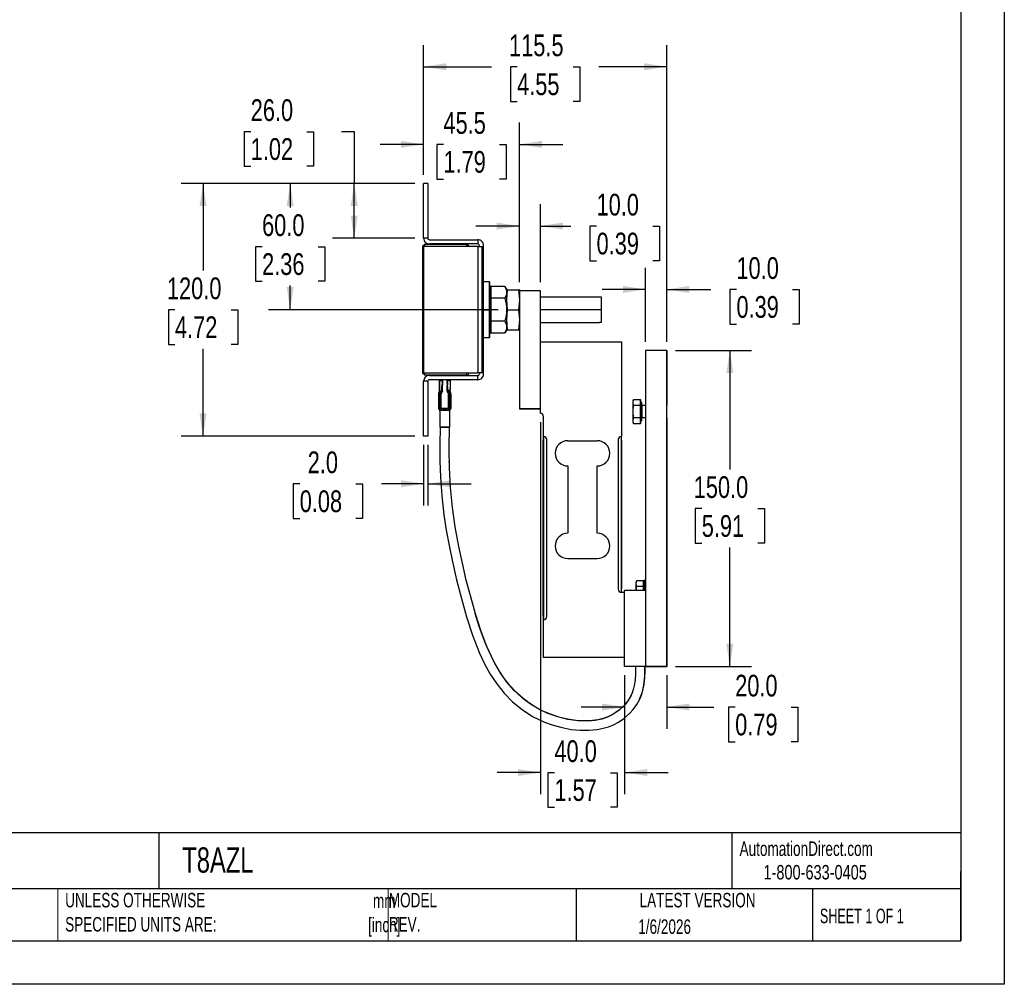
# Model space of a CAD drawing. Header units: millimetres. Extents: x 0 to 908, y 0 to 702.
# Tile 3 of 4: x 440 to 908, y 0 to 458. Entities that reach past the tile are written whole.
import ezdxf

# ---------------------------------------------------------------- set-up
doc = ezdxf.new("R2010")
doc.units = ezdxf.units.MM
doc.header["$LTSCALE"] = 3.25
doc.linetypes.add('CENTERX2', pattern=[20.32, 12.7, -2.54, 2.54, -2.54])
doc.layers.add('DIMENSIONS', color=140, linetype='Continuous', lineweight=25)
doc.layers.add('TEXT', color=140, linetype='Continuous', lineweight=25)
doc.styles.add('SLDTEXTSTYLE0', font='TXT', dxfattribs={"width": 0.7})
doc.styles.add('SLDTEXTSTYLE1', font='TXT', dxfattribs={"width": 0.65})
doc.styles.add('SLDTEXTSTYLE2', font='TXT', dxfattribs={"width": 0.75})
doc.dimstyles.new('SLDDIMSTYLE0', dxfattribs={"dimtxt": 10.31875, "dimasz": 10.7315, "dimexe": 0, "dimexo": 0.0625, "dimgap": 2.579687, "dimtad": 0, "dimtih": 1, "dimtoh": 1, "dimdec": 1, "dimrnd": 1e-09, "dimzin": 4, "dimdsep": 46, "dimtxsty": 'SLDTEXTSTYLE2', "dimsah": 1, "dimcen": 0.09, "dimadec": 0, "dimazin": 1, "dimtfac": 1, "dimtdec": 1, "dimtofl": 0, "dimtmove": 0, "dimatfit": 3, "dimfxl": 0, "dimfrac": 2, "dimtolj": 1, "dimtzin": 12, "dimarcsym": 0})
doc.dimstyles.new('SLDDIMSTYLE3', dxfattribs={"dimtxt": 10.31875, "dimasz": 10.7315, "dimexe": 0, "dimexo": 0.0625, "dimgap": 2.579687, "dimtad": 0, "dimtih": 1, "dimtoh": 1, "dimdec": 1, "dimrnd": 1e-09, "dimzin": 4, "dimdsep": 46, "dimtxsty": 'SLDTEXTSTYLE2', "dimsah": 1, "dimcen": 0.09, "dimadec": 0, "dimazin": 1, "dimtfac": 1, "dimtdec": 1, "dimtmove": 0, "dimatfit": 0, "dimfxl": 0, "dimfrac": 2, "dimtolj": 1, "dimtzin": 12, "dimarcsym": 0})
doc.dimstyles.new('SLDDIMSTYLE4', dxfattribs={"dimtxt": 10.31875, "dimasz": 10.7315, "dimexe": 0, "dimexo": 0.0625, "dimgap": 2.579687, "dimtad": 0, "dimtih": 1, "dimtoh": 1, "dimdec": 1, "dimrnd": 1e-09, "dimzin": 12, "dimdsep": 46, "dimtxsty": 'SLDTEXTSTYLE2', "dimsah": 1, "dimcen": 0.09, "dimadec": 0, "dimazin": 3, "dimtfac": 1, "dimtdec": 1, "dimtofl": 0, "dimtmove": 0, "dimatfit": 3, "dimfxl": 0, "dimfrac": 2, "dimtolj": 1, "dimtzin": 12, "dimarcsym": 0})
doc.dimstyles.new('SLDDIMSTYLE5', dxfattribs={"dimtxt": 10.31875, "dimasz": 10.7315, "dimexe": 0, "dimexo": 0.0625, "dimgap": 2.579687, "dimtad": 0, "dimtih": 1, "dimtoh": 1, "dimdec": 1, "dimrnd": 1e-09, "dimzin": 12, "dimdsep": 46, "dimtxsty": 'SLDTEXTSTYLE2', "dimsah": 1, "dimcen": 0.09, "dimadec": 0, "dimazin": 3, "dimtfac": 1, "dimtdec": 1, "dimtmove": 0, "dimatfit": 0, "dimfxl": 0, "dimfrac": 2, "dimtolj": 1, "dimtzin": 12, "dimarcsym": 0})

# ---------------------------------------------------------------- blocks, each defined once
blk = doc.blocks.new('_D_18')
at = {"layer": 'DIMENSIONS'}
for p, q in [((751.75, 301.01), (787.95, 301.01)), ((777.63, 301.01), (777.63, 244.56)), ((764.29, 225.93), (761.14, 225.93)), ((761.14, 225.93), (761.14, 209.55)), ((790.97, 225.93), (794.12, 225.93)), ((794.12, 225.93), (794.12, 209.55)), ((761.14, 209.55), (764.29, 209.55)), ((777.63, 151.01), (777.63, 207.45)), ((794.12, 209.55), (790.97, 209.55)), ((751.75, 151.01), (787.95, 151.01))]:
    blk.add_line(p, q, dxfattribs=at)
for points in [[(777.63, 301.01), (775.98, 290.27), (779.28, 290.27)], [(777.63, 151.01), (779.28, 161.74), (775.98, 161.74)]]:
    blk.add_solid(points, dxfattribs=at)
at = {"layer": 'DIMENSIONS', "char_height": 10.319, "attachment_point": 1, "style": 'SLDTEXTSTYLE2'}
for s, insert in [('150.0', (760.47, 241.32)), ('5.91', (764.29, 222.85))]:
    blk.add_mtext(s, dxfattribs=dict(at, insert=insert))
blk = doc.blocks.new('_D_19')
at = {"layer": 'DIMENSIONS'}
for p, q in [((628, 380.4), (516.97, 380.4)), ((527.29, 380.4), (527.29, 338.96)), ((513.95, 320.32), (510.81, 320.32)), ((510.81, 320.32), (510.81, 303.94)), ((540.64, 320.32), (543.78, 320.32)), ((543.78, 320.32), (543.78, 303.94)), ((510.81, 303.94), (513.95, 303.94)), ((527.29, 260.4), (527.29, 301.85)), ((543.78, 303.94), (540.64, 303.94)), ((628, 260.4), (516.97, 260.4))]:
    blk.add_line(p, q, dxfattribs=at)
for points in [[(527.29, 380.4), (525.64, 369.67), (528.94, 369.67)], [(527.29, 260.4), (528.94, 271.13), (525.64, 271.13)]]:
    blk.add_solid(points, dxfattribs=at)
at = {"layer": 'DIMENSIONS', "char_height": 10.319, "attachment_point": 1, "style": 'SLDTEXTSTYLE2'}
for s, insert in [('120.0', (510.14, 335.72)), ('4.72', (513.95, 317.24))]:
    blk.add_mtext(s, dxfattribs=dict(at, insert=insert))
blk = doc.blocks.new('_D_20')
at = {"layer": 'DIMENSIONS'}
for p, q in [((632.12, 384.53), (632.12, 446.13)), ((747.62, 305.13), (747.62, 446.13)), ((632.12, 435.81), (664.34, 435.81)), ((676.53, 435.73), (673.39, 435.73)), ((673.39, 435.73), (673.39, 419.35)), ((703.22, 435.73), (706.36, 435.73)), ((706.36, 435.73), (706.36, 419.35)), ((747.62, 435.81), (715.41, 435.81)), ((673.39, 419.35), (676.53, 419.35)), ((706.36, 419.35), (703.22, 419.35))]:
    blk.add_line(p, q, dxfattribs=at)
for points in [[(632.12, 435.81), (642.86, 434.16), (642.86, 437.46)], [(747.62, 435.81), (736.89, 437.46), (736.89, 434.16)]]:
    blk.add_solid(points, dxfattribs=at)
at = {"layer": 'DIMENSIONS', "char_height": 10.319, "attachment_point": 1, "style": 'SLDTEXTSTYLE2'}
for s, insert in [('115.5', (672.72, 451.13)), ('4.55', (676.53, 432.65))]:
    blk.add_mtext(s, dxfattribs=dict(at, insert=insert))
blk = doc.blocks.new('_D_21')
at = {"layer": 'DIMENSIONS'}
for p, q in [((632.12, 384.53), (632.12, 409.26)), ((677.62, 333.53), (677.62, 409.26)), ((632.12, 398.94), (611.49, 398.94)), ((641.53, 398.86), (638.39, 398.86)), ((638.39, 398.86), (638.39, 382.48)), ((668.22, 398.86), (671.36, 398.86)), ((671.36, 398.86), (671.36, 382.48)), ((677.62, 398.94), (698.26, 398.94)), ((638.39, 382.48), (641.53, 382.48)), ((671.36, 382.48), (668.22, 382.48))]:
    blk.add_line(p, q, dxfattribs=at)
for points in [[(632.12, 398.94), (621.39, 400.59), (621.39, 397.29)], [(677.62, 398.94), (688.36, 397.29), (688.36, 400.59)]]:
    blk.add_solid(points, dxfattribs=at)
at = {"layer": 'DIMENSIONS', "char_height": 10.319, "attachment_point": 1, "style": 'SLDTEXTSTYLE2'}
for s, insert in [('45.5', (641.53, 414.26)), ('1.79', (641.53, 395.78))]:
    blk.add_mtext(s, dxfattribs=dict(at, insert=insert))
blk = doc.blocks.new('_D_22')
at = {"layer": 'DIMENSIONS'}
for p, q in [((632.12, 256.27), (632.12, 227.44)), ((634.12, 256.27), (634.12, 227.44)), ((573.23, 237.68), (570.09, 237.68)), ((570.09, 237.68), (570.09, 221.3)), ((599.92, 237.68), (603.06, 237.68)), ((603.06, 237.68), (603.06, 221.3)), ((632.12, 237.76), (612.11, 237.76)), ((634.12, 237.76), (654.76, 237.76)), ((570.09, 221.3), (573.23, 221.3)), ((603.06, 221.3), (599.92, 221.3))]:
    blk.add_line(p, q, dxfattribs=at)
for points in [[(632.12, 237.76), (621.39, 239.41), (621.39, 236.11)], [(634.12, 237.76), (644.86, 236.11), (644.86, 239.41)]]:
    blk.add_solid(points, dxfattribs=at)
at = {"layer": 'DIMENSIONS', "char_height": 10.319, "attachment_point": 1, "style": 'SLDTEXTSTYLE2'}
for s, insert in [('2.0', (577.04, 253.08)), ('0.08', (573.23, 234.6))]:
    blk.add_mtext(s, dxfattribs=dict(at, insert=insert))
blk = doc.blocks.new('_D_23')
at = {"layer": 'DIMENSIONS'}
for p, q in [((727.62, 146.87), (727.63, 121.37)), ((747.62, 146.88), (747.63, 121.38)), ((727.63, 131.69), (706.99, 131.69)), ((747.63, 131.7), (749.43, 131.7)), ((749.43, 131.7), (770.07, 131.7)), ((780.17, 131.62), (777.02, 131.62)), ((777.02, 131.62), (777.02, 115.24)), ((806.85, 131.62), (810, 131.62)), ((810, 131.62), (810, 115.24)), ((777.02, 115.24), (780.17, 115.24)), ((810, 115.24), (806.85, 115.24))]:
    blk.add_line(p, q, dxfattribs=at)
for points in [[(727.63, 131.69), (716.9, 133.34), (716.9, 130.04)], [(747.63, 131.7), (758.36, 130.05), (758.36, 133.35)]]:
    blk.add_solid(points, dxfattribs=at)
at = {"layer": 'DIMENSIONS', "char_height": 10.319, "attachment_point": 1, "style": 'SLDTEXTSTYLE2'}
for s, insert in [('20.0', (780.17, 147.02)), ('0.79', (780.17, 128.54))]:
    blk.add_mtext(s, dxfattribs=dict(at, insert=insert))
blk = doc.blocks.new('_D_24')
at = {"layer": 'DIMENSIONS'}
for p, q in [((687.62, 267.07), (687.62, 90.27)), ((727.62, 146.87), (727.62, 90.27)), ((687.62, 100.59), (666.99, 100.59)), ((694.28, 100.51), (691.14, 100.51)), ((691.14, 100.51), (691.14, 84.13)), ((720.97, 100.51), (724.11, 100.51)), ((724.11, 100.51), (724.11, 84.13)), ((727.62, 100.59), (748.26, 100.59)), ((691.14, 84.13), (694.28, 84.13)), ((724.11, 84.13), (720.97, 84.13))]:
    blk.add_line(p, q, dxfattribs=at)
for points in [[(687.62, 100.59), (676.89, 102.24), (676.89, 98.93)], [(727.62, 100.59), (738.36, 98.93), (738.36, 102.24)]]:
    blk.add_solid(points, dxfattribs=at)
at = {"layer": 'DIMENSIONS', "char_height": 10.319, "attachment_point": 1, "style": 'SLDTEXTSTYLE2'}
for s, insert in [('40.0', (694.28, 115.9)), ('1.57', (694.28, 97.43))]:
    blk.add_mtext(s, dxfattribs=dict(at, insert=insert))
blk = doc.blocks.new('_D_25')
at = {"layer": 'DIMENSIONS'}
for p, q in [((677.62, 334.02), (677.62, 370.46)), ((687.62, 333.53), (687.62, 370.46)), ((677.62, 360.14), (656.99, 360.14)), ((687.62, 360.14), (702.11, 360.14)), ((714.3, 360.06), (711.16, 360.06)), ((711.16, 360.06), (711.16, 343.68)), ((740.99, 360.06), (744.13, 360.06)), ((744.13, 360.06), (744.13, 343.68)), ((711.16, 343.68), (714.3, 343.68)), ((744.13, 343.68), (740.99, 343.68))]:
    blk.add_line(p, q, dxfattribs=at)
for points in [[(677.62, 360.14), (666.89, 361.79), (666.89, 358.49)], [(687.62, 360.14), (698.36, 358.49), (698.36, 361.79)]]:
    blk.add_solid(points, dxfattribs=at)
at = {"layer": 'DIMENSIONS', "char_height": 10.319, "attachment_point": 1, "style": 'SLDTEXTSTYLE2'}
for s, insert in [('10.0', (714.3, 375.46)), ('0.39', (714.3, 356.98))]:
    blk.add_mtext(s, dxfattribs=dict(at, insert=insert))
blk = doc.blocks.new('_D_26')
at = {"layer": 'DIMENSIONS'}
for p, q in [((549.96, 404.96), (546.82, 404.96)), ((546.82, 404.96), (546.82, 388.58)), ((576.65, 404.96), (579.79, 404.96)), ((579.79, 404.96), (579.79, 388.58)), ((593.04, 405.04), (599.12, 405.04)), ((599.12, 405.04), (599.12, 380.4)), ((546.82, 388.58), (549.96, 388.58)), ((579.79, 388.58), (576.65, 388.58)), ((628, 380.4), (588.81, 380.4)), ((599.12, 354.4), (599.12, 380.4)), ((628, 354.4), (588.81, 354.4))]:
    blk.add_line(p, q, dxfattribs=at)
for points in [[(599.12, 380.4), (597.47, 369.67), (600.78, 369.67)], [(599.12, 354.4), (600.78, 365.13), (597.47, 365.13)]]:
    blk.add_solid(points, dxfattribs=at)
at = {"layer": 'DIMENSIONS', "char_height": 10.319, "attachment_point": 1, "style": 'SLDTEXTSTYLE2'}
for s, insert in [('26.0', (549.96, 420.36)), ('1.02', (549.96, 401.88))]:
    blk.add_mtext(s, dxfattribs=dict(at, insert=insert))
blk = doc.blocks.new('_D_27')
at = {"layer": 'DIMENSIONS'}
for p, q in [((737.62, 305.13), (737.62, 340.36)), ((747.62, 305.13), (747.62, 340.36)), ((737.62, 330.04), (716.99, 330.04)), ((747.62, 330.04), (768.57, 330.04)), ((780.77, 329.96), (777.63, 329.96)), ((777.63, 329.96), (777.63, 313.58)), ((807.46, 329.96), (810.6, 329.96)), ((810.6, 329.96), (810.6, 313.58)), ((777.63, 313.58), (780.77, 313.58)), ((810.6, 313.58), (807.46, 313.58))]:
    blk.add_line(p, q, dxfattribs=at)
for points in [[(737.62, 330.04), (726.89, 331.69), (726.89, 328.39)], [(747.62, 330.04), (758.36, 328.39), (758.36, 331.69)]]:
    blk.add_solid(points, dxfattribs=at)
at = {"layer": 'DIMENSIONS', "char_height": 10.319, "attachment_point": 1, "style": 'SLDTEXTSTYLE2'}
for s, insert in [('10.0', (780.77, 345.36)), ('0.39', (780.77, 326.88))]:
    blk.add_mtext(s, dxfattribs=dict(at, insert=insert))
blk = doc.blocks.new('_D_28')
at = {"layer": 'DIMENSIONS'}
for p, q in [((628, 380.4), (558.38, 380.4)), ((568.7, 380.4), (568.7, 368.96)), ((555.35, 350.32), (552.21, 350.32)), ((552.21, 350.32), (552.21, 333.94)), ((582.04, 350.32), (585.18, 350.32)), ((585.18, 350.32), (585.18, 333.94)), ((552.21, 333.94), (555.35, 333.94)), ((585.18, 333.94), (582.04, 333.94)), ((568.7, 320.4), (568.7, 331.84)), ((667.5, 320.4), (558.38, 320.4))]:
    blk.add_line(p, q, dxfattribs=at)
for points in [[(568.7, 380.4), (567.05, 369.67), (570.35, 369.67)], [(568.7, 320.4), (570.35, 331.13), (567.05, 331.13)]]:
    blk.add_solid(points, dxfattribs=at)
at = {"layer": 'DIMENSIONS', "char_height": 10.319, "attachment_point": 1, "style": 'SLDTEXTSTYLE2'}
for s, insert in [('60.0', (555.35, 365.72)), ('2.36', (555.35, 347.24))]:
    blk.add_mtext(s, dxfattribs=dict(at, insert=insert))

msp = doc.modelspace()

# ---------------------------------------------------------------- linework, layer by layer
at = {"color": 7, "linetype": 'Continuous'}
for p, q in [((908.06, 701.68), (908.06, 0.01)), ((908.06, 0.01), (0.01, 0.01))]:
    msp.add_line(p, q, dxfattribs=at)
for p, q in [((632.12, 354.4), (632.12, 380.4)), ((634.12, 380.4), (632.12, 380.4)), ((634.12, 380.4), (634.12, 354.4)), ((632.62, 351.4), (631.62, 350.4)), ((634.12, 354.4), (632.12, 354.4)), ((652.62, 351.4), (632.62, 351.4)), ((632.62, 350.4), (632.62, 351.4)), ((634.87, 353.65), (657.87, 353.65)), ((657.87, 351.65), (634.87, 351.65)), ((652.62, 350.4), (652.62, 351.4)), ((657.87, 353.65), (657.87, 351.65)), ((631.62, 350.4), (631.62, 320.4)), ((657.87, 350.4), (632.12, 350.4)), ((632.12, 350.4), (632.12, 290.4)), ((657.87, 350.4), (659.82, 350.4)), ((657.87, 350.4), (657.87, 290.4)), ((658.62, 350.4), (658.62, 350.9)), ((659.82, 350.4), (659.82, 290.4)), ((659.82, 350.4), (660.62, 350.4)), ((660.62, 350.4), (660.62, 350.9)), ((660.62, 290.4), (660.62, 350.4)), ((663.37, 333.65), (660.62, 333.65)), ((663.62, 333.4), (663.37, 333.65)), ((663.37, 320.4), (663.37, 333.65)), ((663.62, 320.4), (663.62, 333.4)), ((663.77, 331.54), (663.77, 325.97)), ((664.12, 331.37), (664.12, 325.88)), ((670.78, 331.37), (664.12, 331.37)), ((670.78, 331.37), (671.62, 329.9)), ((671.62, 328.62), (671.62, 329.9)), ((671.62, 325.15), (672.02, 329.9)), ((672.02, 329.9), (671.62, 329.9)), ((671.62, 325.15), (671.62, 329.9)), ((671.62, 320.4), (671.62, 328.62)), ((672.02, 329.9), (677.23, 329.9)), ((677.23, 329.9), (677.62, 325.15)), ((677.62, 329.9), (677.23, 329.9)), ((677.62, 329.9), (677.62, 329.4)), ((677.62, 329.4), (677.62, 273.4)), ((687.62, 329.4), (677.62, 329.4)), ((687.62, 273.4), (687.62, 329.4)), ((687.62, 329.39), (687.62, 329.4)), ((687.62, 326.4), (687.62, 329.39)), ((663.77, 325.97), (663.77, 314.83)), ((664.12, 325.88), (664.12, 314.91)), ((670.78, 325.88), (664.12, 325.88)), ((672.02, 320.4), (671.62, 325.15)), ((671.62, 320.4), (671.62, 325.15)), ((677.62, 325.15), (677.23, 320.4)), ((715.62, 326.4), (687.62, 326.4)), ((715.62, 326.4), (715.62, 326.38)), ((716.62, 326.38), (715.62, 326.38)), ((716.62, 320.4), (716.62, 326.38)), ((631.62, 320.4), (631.62, 290.4)), ((631.62, 320.4), (632.12, 320.4)), ((660.62, 320.4), (663.37, 320.4)), ((663.37, 307.15), (663.37, 320.4)), ((663.37, 320.4), (663.62, 320.4)), ((663.62, 307.4), (663.62, 320.4)), ((671.62, 312.17), (671.62, 320.4)), ((671.62, 315.65), (672.02, 320.4)), ((672.02, 320.4), (671.62, 320.4)), ((671.62, 315.65), (671.62, 320.4)), ((672.02, 320.4), (677.23, 320.4)), ((677.23, 320.4), (677.62, 315.65)), ((677.62, 320.4), (677.23, 320.4)), ((716.62, 320.4), (687.62, 320.4)), ((716.62, 314.42), (716.62, 320.4)), ((663.77, 314.83), (663.77, 309.26)), ((670.78, 314.91), (664.12, 314.91)), ((664.12, 314.91), (664.12, 309.43)), ((672.02, 310.9), (671.62, 315.65)), ((671.62, 310.9), (671.62, 315.65)), ((677.62, 315.65), (677.23, 310.9)), ((687.62, 314.4), (715.62, 314.4)), ((687.62, 305.2), (687.62, 314.4)), ((715.62, 314.42), (716.62, 314.42)), ((715.62, 314.42), (715.62, 314.4)), ((664.12, 309.43), (670.78, 309.43)), ((671.62, 310.9), (670.78, 309.43)), ((671.62, 310.9), (671.62, 312.17)), ((671.62, 310.9), (672.02, 310.9)), ((672.02, 310.9), (677.23, 310.9)), ((677.23, 310.9), (677.62, 310.9)), ((660.62, 307.15), (663.37, 307.15)), ((663.37, 307.15), (663.62, 307.4)), ((687.62, 305.2), (726.12, 305.2)), ((726.12, 305.2), (726.12, 260.2)), ((737.62, 301.01), (737.62, 151.01)), ((747.62, 301.01), (737.62, 301.01)), ((747.62, 151.01), (747.62, 301.01)), ((747.62, 301.01), (747.62, 300.99)), ((747.62, 300.99), (747.62, 275)), ((631.62, 290.4), (632.62, 289.4)), ((632.12, 290.4), (657.87, 290.4)), ((632.62, 289.4), (632.62, 290.4)), ((652.62, 289.4), (652.62, 290.4)), ((659.82, 290.4), (657.87, 290.4)), ((658.62, 290.4), (658.62, 289.9)), ((660.62, 290.4), (659.82, 290.4)), ((660.62, 289.9), (660.62, 290.4)), ((632.12, 260.4), (632.12, 286.4)), ((634.12, 286.4), (632.12, 286.4)), ((632.62, 289.4), (652.62, 289.4)), ((634.12, 286.4), (634.12, 260.4)), ((634.87, 289.15), (657.87, 289.15)), ((657.87, 287.15), (634.87, 287.15)), ((639.6, 287.15), (639.6, 286.8)), ((639.6, 286.8), (639.99, 286.8)), ((639.88, 289.4), (639.88, 289.15)), ((639.99, 286.8), (640.93, 286.8)), ((640.93, 287.15), (640.93, 286.8)), ((640.93, 286.8), (641.05, 286.8)), ((640.95, 289.4), (640.95, 289.15)), ((643.25, 286.8), (643.37, 286.8)), ((643.29, 289.15), (643.29, 289.4)), ((643.37, 286.8), (643.37, 287.15)), ((643.37, 286.8), (644.31, 286.8)), ((644.31, 286.8), (644.7, 286.8)), ((644.37, 289.4), (644.37, 289.15)), ((644.7, 286.8), (644.7, 287.15)), ((657.87, 287.15), (657.87, 289.15)), ((639.97, 281), (639.4, 281)), ((639.66, 281.8), (639.65, 281.8)), ((639.66, 281.8), (640.52, 281.8)), ((639.97, 281), (640.44, 280.55)), ((641.01, 281.8), (640.52, 281.8)), ((641.04, 284.5), (640.8, 284.5)), ((643.5, 284.5), (643.25, 284.5)), ((643.29, 281.8), (643.77, 281.8)), ((643.77, 281.8), (643.5, 284.5)), ((644.64, 281.8), (643.77, 281.8)), ((643.85, 280.55), (644.33, 281)), ((644.33, 281), (644.9, 281)), ((644.64, 281.8), (644.65, 281.8)), ((639.15, 280.29), (639.15, 273.62)), ((639.73, 280.29), (639.73, 273.62)), ((640.33, 280.29), (639.73, 280.29)), ((640.33, 280.29), (640.33, 273.62)), ((643.96, 273.62), (643.96, 280.29)), ((644.57, 280.29), (643.96, 280.29)), ((644.57, 273.62), (644.57, 280.29)), ((644.57, 280.29), (645.14, 280.29)), ((645.15, 273.62), (645.15, 280.29)), ((731.62, 276.33), (731.91, 277.77)), ((731.62, 277), (731.91, 277.77)), ((731.91, 274.88), (731.62, 276.33)), ((731.91, 277.77), (735.12, 277.77)), ((735.12, 277.77), (735.12, 274.88)), ((735.12, 274.88), (735.12, 277.77)), ((735.62, 276.44), (735.12, 276.44)), ((639.73, 273.62), (639.16, 273.62)), ((639.73, 273.62), (640.08, 272.72)), ((639.73, 273.62), (640.33, 273.62)), ((639.9, 264.62), (639.9, 272.63)), ((640.24, 272.62), (640.62, 272.62)), ((640.33, 273.62), (640.5, 272.74)), ((640.33, 273.62), (643.96, 273.62)), ((640.62, 272.62), (643.6, 272.62)), ((643.6, 272.62), (644.04, 272.62)), ((643.72, 272.74), (643.96, 273.62)), ((643.96, 273.62), (644.57, 273.62)), ((644.19, 272.72), (644.57, 273.62)), ((644.4, 272.63), (644.4, 264.62)), ((644.57, 273.62), (645.14, 273.62)), ((687.62, 273.4), (677.62, 273.4)), ((677.62, 273.4), (677.62, 273.39)), ((677.62, 273.39), (687.62, 273.39)), ((687.62, 273.4), (687.62, 273.4)), ((687.62, 271.2), (687.62, 273.4)), ((731.62, 272), (731.91, 274.88)), ((731.91, 269.11), (731.62, 272)), ((735.12, 274.88), (731.91, 274.88)), ((735.12, 274.88), (735.12, 269.11)), ((735.12, 269.11), (735.12, 274.88)), ((735.62, 272), (735.87, 272)), ((735.87, 275), (737.62, 275)), ((689.12, 260.2), (689.12, 269.7)), ((731.62, 267.67), (731.91, 269.11)), ((731.91, 266.22), (731.62, 267.67)), ((731.62, 267), (731.91, 266.22)), ((735.12, 269.11), (731.91, 269.11)), ((735.12, 269.11), (735.12, 266.22)), ((735.12, 266.22), (735.12, 269.11)), ((735.12, 267.56), (735.62, 267.56)), ((737.62, 269), (735.87, 269)), ((747.62, 269), (747.62, 186)), ((644.31, 264.62), (639.9, 264.62)), ((639.9, 264.62), (644.4, 264.62)), ((735.12, 266.22), (731.91, 266.22)), ((634.12, 260.4), (632.12, 260.4)), ((688.87, 257.04), (689.12, 260.2)), ((689.12, 260.2), (689.12, 173.2)), ((690.62, 174.7), (690.62, 258.7)), ((690.62, 174.7), (690.62, 258.7)), ((700.62, 258.2), (714.62, 258.2)), ((724.62, 258.7), (724.62, 187.7)), ((724.62, 258.7), (724.62, 187.7)), ((726.37, 257.04), (726.12, 260.2)), ((726.12, 186.2), (726.12, 260.2)), ((688.87, 176.35), (688.87, 257.04)), ((726.37, 189.35), (726.37, 257.04)), ((644.31, 247.95), (644.31, 248.4)), ((700.62, 246.2), (700.62, 214.2)), ((714.62, 214.2), (714.62, 246.2)), ((700.62, 202.2), (714.62, 202.2)), ((737.62, 191.99), (737.08, 191.99)), ((737.08, 191.89), (737.08, 191.99)), ((737.62, 191.89), (737.08, 191.89)), ((737.08, 190.74), (737.08, 191.89)), ((726.12, 186.2), (726.37, 189.35)), ((733.08, 190.32), (733.37, 191.76)), ((733.08, 190.99), (733.37, 191.76)), ((733.37, 188.88), (733.08, 190.32)), ((733.18, 187), (733.37, 188.88)), ((733.37, 191.76), (736.58, 191.76)), ((736.58, 188.88), (733.37, 188.88)), ((736.58, 191.76), (736.58, 188.88)), ((736.58, 188.88), (736.58, 191.76)), ((737.08, 190.43), (736.58, 190.43)), ((736.58, 188.88), (736.58, 187)), ((736.58, 187), (736.58, 188.88)), ((737.62, 190.74), (737.08, 190.74)), ((737.08, 190.26), (737.08, 190.74)), ((737.08, 187), (737.08, 190.26)), ((737.62, 190.26), (737.08, 190.26)), ((726.12, 186.2), (727.62, 186.2)), ((727.62, 151), (727.62, 187)), ((737.62, 187), (727.62, 187)), ((689.12, 173.2), (688.87, 176.35)), ((689.12, 155.2), (689.12, 173.2)), ((727.62, 155.2), (689.12, 155.2)), ((747.62, 155), (747.62, 150.99)), ((737.62, 151), (727.62, 151)), ((727.62, 150.99), (727.62, 151)), ((737.62, 150.99), (727.62, 150.99)), ((747.62, 151.01), (737.62, 151.01)), ((737.62, 151.01), (737.62, 150.99)), ((737.62, 151), (737.62, 150.99)), ((737.62, 150.99), (747.62, 150.99)), ((747.62, 150.99), (747.62, 151.01))]:
    msp.add_line(p, q)
at = {"color": 140, "linetype": 'Continuous', "lineweight": 18}
for p, q in [((458.24, 45.4), (458.24, 20.64)), ((615.23, 45.4), (615.23, 20.64))]:
    msp.add_line(p, q, dxfattribs=at)
at = {"flags": 128}
for points in [[(670.78, 331.37), (671.41, 329.98), (671.62, 328.62)], [(671.62, 328.62), (671.41, 327.27), (670.78, 325.88)], [(670.78, 325.88), (671.41, 323.1), (671.62, 320.4)], [(671.62, 320.4), (671.41, 317.69), (670.78, 314.91)], [(670.78, 314.91), (671.41, 313.52), (671.62, 312.17)], [(671.62, 312.17), (671.41, 310.82), (670.78, 309.43)], [(747.62, 295.5), (747.62, 295.39), (747.62, 295.06), (747.62, 294.52), (747.62, 293.81), (747.62, 292.96), (747.62, 292.01), (747.62, 291), (747.62, 290), (747.62, 289.05), (747.62, 288.2), (747.62, 287.49), (747.62, 286.95), (747.62, 286.62), (747.62, 286.5)], [(747.62, 286.5), (747.62, 286.62), (747.62, 286.95), (747.62, 287.48), (747.62, 288.2), (747.62, 289.05), (747.62, 290), (747.62, 291), (747.62, 292), (747.62, 292.96), (747.62, 293.81), (747.62, 294.52), (747.62, 295.06), (747.62, 295.39), (747.62, 295.5)], [(747.62, 295.49), (747.62, 295.38), (747.62, 295.05), (747.62, 294.51), (747.62, 293.8), (747.62, 292.94), (747.62, 291.99), (747.62, 290.99), (747.62, 289.99), (747.62, 289.04), (747.62, 288.19), (747.62, 287.47), (747.62, 286.94), (747.62, 286.6), (747.62, 286.49)], [(747.62, 286.49), (747.62, 286.6), (747.62, 286.94), (747.62, 287.47), (747.62, 288.18), (747.62, 289.04), (747.62, 289.99), (747.62, 290.99), (747.62, 291.99), (747.62, 292.94), (747.62, 293.8), (747.62, 294.51), (747.62, 295.04), (747.62, 295.38), (747.62, 295.49)], [(639.6, 286.8), (639.62, 284.3), (639.65, 281.8)], [(639.66, 281.8), (639.65, 283.21), (639.62, 284.6), (639.6, 286.8)], [(639.6, 286.8), (639.6, 286.8)], [(639.99, 287.15), (639.99, 287.08), (639.99, 286.8)], [(641.05, 286.8), (640.96, 285.51), (640.8, 284.5)], [(640.93, 286.8), (640.88, 285.51), (640.8, 284.5)], [(641.05, 286.8), (641.05, 285.37), (641.04, 284.5)], [(643.5, 284.5), (643.31, 285.79), (643.25, 286.8)], [(643.37, 286.8), (643.42, 285.51), (643.5, 284.5)], [(644.31, 287.15), (644.31, 287.08), (644.31, 286.8)], [(644.7, 286.8), (644.69, 285.4), (644.66, 284), (644.64, 281.8)], [(644.7, 286.8), (644.7, 286.8)], [(639.97, 281), (639.79, 280.67), (639.73, 280.29)], [(641.01, 281.8), (640.81, 281.06), (640.44, 280.55)], [(643.29, 281.8), (643.28, 282.45), (643.27, 283.33), (643.25, 284.5)], [(643.85, 280.55), (643.41, 281.21), (643.29, 281.8)], [(644.33, 281), (644.51, 280.67), (644.57, 280.29)], [(639.73, 280.29), (639.34, 280.29), (639.16, 280.29), (639.17, 280.29)], [(640.33, 280.29), (640.37, 280.45), (640.44, 280.55)], [(643.85, 280.55), (643.94, 280.41), (643.96, 280.29)], [(731.62, 276.33), (731.62, 276.48), (731.62, 276.62), (731.62, 276.73), (731.62, 276.83), (731.62, 276.9), (731.62, 276.95), (731.62, 276.99), (731.62, 277)], [(731.62, 272), (731.62, 272.65), (731.62, 273.29), (731.62, 273.91), (731.62, 274.5), (731.62, 275.04), (731.62, 275.53), (731.62, 275.96), (731.62, 276.33)], [(735.12, 267.56), (735.12, 267.67), (735.12, 268), (735.12, 268.53), (735.12, 269.23), (735.12, 270.07), (735.12, 271.01), (735.12, 272), (735.12, 272.99), (735.12, 273.92), (735.12, 274.77), (735.12, 275.47), (735.12, 276), (735.12, 276.33), (735.12, 276.44)], [(735.62, 267.56), (735.62, 267.67), (735.62, 268), (735.62, 268.53), (735.62, 269.23), (735.62, 270.07), (735.62, 271.01), (735.62, 272), (735.62, 272.99), (735.62, 273.92), (735.62, 274.77), (735.62, 275.47), (735.62, 276), (735.62, 276.33), (735.62, 276.44)], [(735.62, 276.44), (735.62, 276.33), (735.62, 276), (735.62, 275.47), (735.62, 274.77), (735.62, 273.92), (735.62, 272.99), (735.62, 272), (735.62, 271.01), (735.62, 270.07), (735.62, 269.23), (735.62, 268.53), (735.62, 268), (735.62, 267.67), (735.62, 267.56)], [(639.15, 273.62), (639.37, 273.17), (639.6, 272.72)], [(639.58, 272.76), (639.6, 272.73), (639.6, 272.73), (639.61, 272.72), (639.61, 272.72), (639.61, 272.71), (639.62, 272.71), (639.62, 272.71), (639.62, 272.7), (639.63, 272.69), (639.64, 272.68), (639.68, 272.66), (639.85, 272.63), (640.24, 272.62)], [(639.6, 272.76), (639.59, 272.76), (639.75, 272.74), (640.08, 272.72)], [(640.08, 272.72), (640.29, 272.72), (640.5, 272.74)], [(643.72, 272.74), (643.98, 272.72), (644.19, 272.72)], [(644.04, 272.62), (644.35, 272.63), (644.53, 272.63), (644.6, 272.64), (644.62, 272.66), (644.63, 272.67), (644.63, 272.68), (644.64, 272.68), (644.64, 272.69), (644.64, 272.69), (644.64, 272.69), (644.65, 272.69), (644.65, 272.7), (644.67, 272.71), (644.72, 272.76)], [(644.19, 272.72), (644.54, 272.74), (644.71, 272.75), (644.7, 272.76)], [(644.7, 272.72), (644.92, 273.17), (645.15, 273.62)], [(731.62, 267.67), (731.62, 268.03), (731.62, 268.46), (731.62, 268.95), (731.62, 269.5), (731.62, 270.08), (731.62, 270.7), (731.62, 271.34), (731.62, 272)], [(735.62, 272), (735.62, 273.24), (735.62, 274.3), (735.62, 275), (735.62, 275.25), (735.62, 275), (735.62, 274.3), (735.62, 273.24), (735.62, 272)], [(735.62, 272), (735.62, 270.75), (735.62, 269.7), (735.62, 268.99), (735.62, 268.75), (735.62, 268.99), (735.62, 269.7), (735.62, 270.75), (735.62, 272)], [(735.87, 275), (735.87, 274.77), (735.87, 274.12), (735.87, 273.15), (735.87, 272)], [(735.87, 272), (735.87, 270.85), (735.87, 269.88), (735.87, 269.23), (735.87, 269)], [(731.62, 267), (731.62, 267.01), (731.62, 267.04), (731.62, 267.09), (731.62, 267.17), (731.62, 267.26), (731.62, 267.38), (731.62, 267.51), (731.62, 267.67)], [(639.9, 264.62), (639.79, 256.44), (639.81, 248.34)], [(644.27, 254.1), (644.26, 254.71), (644.36, 264.62)], [(730.67, 137.22), (729.19, 134.69), (727.31, 132.32), (725.08, 130.19), (722.56, 128.39), (719.81, 126.98), (716.81, 125.95), (713.59, 125.3), (710.19, 125), (705.47, 125.12), (700.64, 125.8), (695.84, 126.99), (691.22, 128.63), (686.89, 130.66), (682.93, 133.04), (679.31, 135.73), (676.02, 138.72), (673.01, 141.99), (670.28, 145.52), (667.8, 149.28), (665.54, 153.25), (662.14, 160.46), (659.24, 168.07), (656.73, 175.96), (654.48, 183.98), (652.41, 192), (650.52, 199.98), (648.84, 207.94), (647.16, 217.22), (645.83, 226.53), (644.89, 235.89), (644.38, 245.34), (644.28, 254.1)], [(639.81, 248.43), (639.91, 244.82), (640.1, 240.8), (640.38, 236.47), (640.75, 232.06), (641.22, 227.58), (641.79, 223.03), (642.88, 215.72), (644.19, 208.46), (645.63, 201.42), (647.77, 192.18), (650.05, 183.29), (652.51, 174.48), (655.32, 165.77), (658.63, 157.32), (661.04, 152.23), (663.77, 147.32), (666.86, 142.64), (670.38, 138.23), (674.36, 134.16), (678.87, 130.47), (683.93, 127.25), (689.6, 124.54), (693.67, 123.07), (697.9, 121.91), (702.23, 121.1), (706.55, 120.67), (710.69, 120.65), (714.61, 121.04), (717.38, 121.58), (719.98, 122.35), (722.41, 123.32), (724.75, 124.55), (727.3, 126.28), (729.97, 128.63), (731.72, 130.57), (733.36, 132.84), (734.8, 135.43)], [(733.08, 190.32), (733.08, 190.47), (733.08, 190.61), (733.08, 190.72), (733.08, 190.82), (733.08, 190.89), (733.08, 190.95), (733.08, 190.98), (733.08, 190.99)], [(733.08, 187), (733.08, 187.28), (733.08, 187.9), (733.08, 188.49), (733.08, 189.03), (733.08, 189.52), (733.08, 189.96), (733.08, 190.32)], [(736.58, 187), (736.58, 187.92), (736.58, 188.76), (736.58, 189.46), (736.58, 189.99), (736.58, 190.32), (736.58, 190.43)], [(747.62, 188.49), (747.62, 188.37), (747.62, 188.01), (747.62, 187.46), (747.62, 186.76), (747.62, 186)], [(747.62, 186), (747.62, 186.76), (747.62, 187.46), (747.62, 188.01), (747.62, 188.37), (747.62, 188.49)], [(747.62, 186), (747.62, 186.03), (747.62, 186.38), (747.62, 186.5)], [(747.62, 186.5), (747.62, 186.38), (747.62, 186.03), (747.62, 185.46), (747.62, 184.69), (747.62, 183.76), (747.62, 182.68), (747.62, 181.51), (747.62, 180.28), (747.62, 179.05), (747.62, 177.84), (747.62, 176.72)], [(730.74, 137.37), (729.46, 135.09), (727.97, 133.1), (726.38, 131.4), (724.77, 130), (723.21, 128.88), (721.75, 128.01), (719.67, 127.03), (717.41, 126.25), (714.97, 125.66), (712.34, 125.28), (708.59, 125.11), (704.6, 125.33), (700.47, 125.96), (696.4, 126.94), (692.48, 128.24), (688.77, 129.81), (685.34, 131.62), (682.18, 133.63), (679.28, 135.83), (675.35, 139.45), (671.88, 143.42), (668.81, 147.69), (666.09, 152.21), (663.69, 156.94), (661.56, 161.82), (658.58, 169.94), (656.68, 176.12)], [(747.62, 177), (747.62, 176.99), (747.62, 176.98), (747.62, 176.96), (747.62, 176.93), (747.62, 176.89), (747.62, 176.84), (747.62, 176.78), (747.62, 176.72)], [(747.62, 177), (747.62, 176.89), (747.62, 176.56), (747.62, 176.03), (747.62, 175.3), (747.62, 174.42), (747.62, 173.4), (747.62, 172.28), (747.62, 171.1), (747.62, 169.9), (747.62, 168.72), (747.62, 167.6), (747.62, 166.58), (747.62, 165.7), (747.62, 164.97), (747.62, 164.44), (747.62, 164.11), (747.62, 164)], [(747.62, 165.5), (747.62, 165.39), (747.62, 165.06), (747.62, 164.52), (747.62, 163.81), (747.62, 162.96), (747.62, 162.01), (747.62, 161), (747.62, 160), (747.62, 159.05), (747.62, 158.2), (747.62, 157.49), (747.62, 156.95), (747.62, 156.62), (747.62, 156.5)], [(747.62, 156.5), (747.62, 156.62), (747.62, 156.95), (747.62, 157.48), (747.62, 158.2), (747.62, 159.05), (747.62, 160), (747.62, 161), (747.62, 162), (747.62, 162.96), (747.62, 163.81), (747.62, 164.52), (747.62, 165.06), (747.62, 165.39), (747.62, 165.5)], [(747.62, 164.28), (747.62, 164.21), (747.62, 164.16), (747.62, 164.11), (747.62, 164.07), (747.62, 164.04), (747.62, 164.02), (747.62, 164), (747.62, 164)], [(747.62, 164.28), (747.62, 163.15), (747.62, 161.95), (747.62, 160.71), (747.62, 159.49), (747.62, 158.32), (747.62, 157.24), (747.62, 156.3), (747.62, 155.53), (747.62, 154.97), (747.62, 154.62), (747.62, 154.5)], [(747.62, 154.5), (747.62, 154.61), (747.62, 154.96), (747.62, 155)], [(732.85, 150.99), (732.81, 147.56), (732.61, 144.5), (732.24, 141.98), (731.75, 139.98), (731.21, 138.44), (730.73, 137.35)], [(734.77, 135.38), (736.09, 138.84), (736.85, 142.39), (737.19, 145.93), (737.28, 149.43), (737.28, 150.99)]]:
    msp.add_lwpolyline(points, dxfattribs=at)
for centre, radius, start, end in [((634.87, 354.4), 2.75, 180, 225), ((634.87, 354.4), 2.75, 225, 270), ((634.87, 354.4), 0.75, 180, 225), ((634.87, 354.4), 0.75, 225, 270), ((652.62, 350.4), 1, 0, 90), ((657.87, 350.9), 2.75, 45, 90), ((657.87, 350.9), 0.75, 45, 90), ((657.87, 350.9), 0.75, 0, 45), ((657.87, 350.9), 2.75, 0, 45), ((664.13, 331.84), 0.47, 219.8033, 269.0738), ((664.11, 326.61), 0.731, 242.1603, 270.9407), ((664.11, 314.19), 0.719, 88.8055, 118.0934), ((664.13, 308.96), 0.47, 90.9262, 140.1967), ((652.62, 290.4), 1, 270, 0), ((634.87, 286.4), 2.75, 135, 180), ((634.87, 286.4), 2.75, 90, 135), ((634.87, 286.4), 0.75, 135, 180), ((634.87, 286.4), 0.75, 90, 135), ((950.24, 286.6), 307, 179.9625, 180.3927), ((920.51, 281.55), 275.86, 178.9078, 179.9465), ((657.87, 289.9), 0.75, 270, 315), ((657.87, 289.9), 2.75, 270, 315), ((657.87, 289.9), 0.75, 315, 0), ((657.87, 289.9), 2.75, 315, 0), ((640.35, 280.29), 1.2, 143.5062, 180), ((638.3, 281.8), 1.35, 323.5062, 0), ((639.4, 281.99), 1.14, 299.9578, 350.7604), ((656.04, 281.6), 15.52, 169.2145, 179.2452), ((226.12, 288.13), 414.94, 359.1267, 359.4992), ((644.83, 281.94), 1.07, 187.4022, 241.8794), ((646, 281.8), 1.35, 180, 216.4938), ((643.95, 280.29), 1.2, 360, 36.4938), ((640.25, 272.82), 0.193, 209.1053, 267.853), ((642.11, 262.18), 10.69, 81.3302, 98.6932), ((640.65, 272.77), 0.153, 192.0262, 260.7461), ((643.58, 272.77), 0.148, 280.8718, 350.0455), ((644.03, 272.81), 0.191, 272.2231, 331.1195), ((735.87, 275.25), 0.25, 180, 270), ((687.62, 269.7), 1.5, 0, 90), ((735.87, 268.75), 0.25, 90, 180), ((689.12, 258.7), 1.5, 0, 90), ((689.12, 258.7), 1.5, 0, 90), ((700.62, 252.2), 6, 90, 270), ((714.62, 252.2), 6, 270, 90), ((726.12, 258.7), 1.5, 90, 180), ((726.12, 258.7), 1.5, 90, 180), ((700.62, 208.2), 6, 90, 270), ((714.62, 208.2), 6, 270, 90), ((726.12, 187.7), 1.5, 180, 270), ((726.12, 187.7), 1.5, 180, 270), ((689.12, 174.7), 1.5, 270, 0), ((689.12, 174.7), 1.5, 270, 0), ((693.6, 149.42), 43.78, 346.3603, 2.0539), ((718.47, 143.43), 18.19, 333.8944, 344.701)]:
    msp.add_arc(centre, radius, start, end)
at = {"layer": 'TEXT'}
for p, q in [((887.41, 681.04), (887.41, 20.64)), ((887.41, 71.91), (20.64, 71.91)), ((506.22, 71.91), (506.22, 45.4)), ((778.62, 71.91), (778.62, 45.4)), ((887.41, 20.64), (887.41, 53.66)), ((887.41, 45.4), (20.64, 45.4)), ((704.64, 45.4), (704.64, 20.64)), ((816.88, 45.4), (816.88, 20.64)), ((20.64, 20.64), (887.41, 20.64))]:
    msp.add_line(p, q, dxfattribs=at)

# ---------------------------------------------------------------- texts
at = {"layer": 'TEXT', "linetype": 'CENTERX2', "lineweight": 18}
for s, insert, char_height, attachment_point, style in [('AutomationDirect.com', (782.26, 67.85), 6.8792, 1, 'SLDTEXTSTYLE0'), ('T8AZL', (517.43, 65.07), 12.039, 1, 'SLDTEXTSTYLE0'), ('1-800-633-0405', (793.62, 56.67), 6.8792, 1, 'SLDTEXTSTYLE2'), ('UNLESS OTHERWISE ^JSPECIFIED UNITS ARE:', (461.77, 43.43), 6.8792, 1, 'SLDTEXTSTYLE0'), ('MODEL ^JREV.', (615.57, 43.43), 6.8792, 1, 'SLDTEXTSTYLE0'), ('LATEST VERSION', (762.29, 43.43), 6.8792, 2, 'SLDTEXTSTYLE0'), ('mm^J[inch]', (613.41, 43.12), 6.879, 2, 'SLDTEXTSTYLE0'), ('SHEET 1 OF 1', (820.43, 35.92), 6.8792, 1, 'SLDTEXTSTYLE1'), ('1/6/2026', (746.65, 30.85), 6.879, 2, 'SLDTEXTSTYLE0')]:
    msp.add_mtext(s, dxfattribs=dict(at, insert=insert, char_height=char_height, attachment_point=attachment_point, style=style))

# ---------------------------------------------------------------- dimensions: what is measured, and where the dimension line sits
at = {"layer": 'DIMENSIONS'}
for base, p1, p2, angle, dimstyle, picture, middle in [((747.62, 435.81), (632.12, 380.4), (747.62, 301.01), 0, 'SLDDIMSTYLE4', '_D_20', (689.87, 435.81)), ((599.12, 380.4), (632.12, 354.4), (632.12, 380.4), 270, 'SLDDIMSTYLE0', '_D_26', (599.12, 405.04)), ((677.62, 398.94), (632.12, 380.4), (677.62, 329.4), 0, 'SLDDIMSTYLE5', '_D_21', (654.87, 398.94)), ((527.29, 260.4), (632.12, 380.4), (632.12, 260.4), 270, 'SLDDIMSTYLE0', '_D_19', (527.29, 320.4)), ((568.7, 320.4), (632.12, 380.4), (671.62, 320.4), 90, 'SLDDIMSTYLE0', '_D_28', (568.7, 350.4)), ((677.62, 360.14), (687.62, 329.4), (677.62, 329.9), 0, 'SLDDIMSTYLE3', '_D_25', (727.64, 360.14)), ((737.62, 330.04), (747.62, 301.01), (737.62, 301.01), 0, 'SLDDIMSTYLE3', '_D_27', (794.11, 330.04)), ((777.63, 301.01), (747.62, 151.01), (747.62, 301.01), 270, 'SLDDIMSTYLE0', '_D_18', (777.63, 226.01)), ((687.62, 100.59), (727.62, 151), (687.62, 271.2), 0, 'SLDDIMSTYLE3', '_D_24', (707.62, 100.59)), ((632.12, 237.76), (634.12, 260.4), (632.12, 260.4), 0, 'SLDDIMSTYLE3', '_D_22', (586.57, 237.76)), ((747.63, 131.7), (727.62, 151), (747.62, 151.01), 0.0122, 'SLDDIMSTYLE3', '_D_23', (749.43, 131.7))]:
    dim = msp.add_linear_dim(base=base, p1=p1, p2=p2, angle=angle, dimstyle=dimstyle, dxfattribs=at)
    dim.commit()
    dim.dimension.update_dxf_attribs({"geometry": picture, "text_midpoint": middle, "dimtype": 160})

doc.saveas('drawing.dxf')
